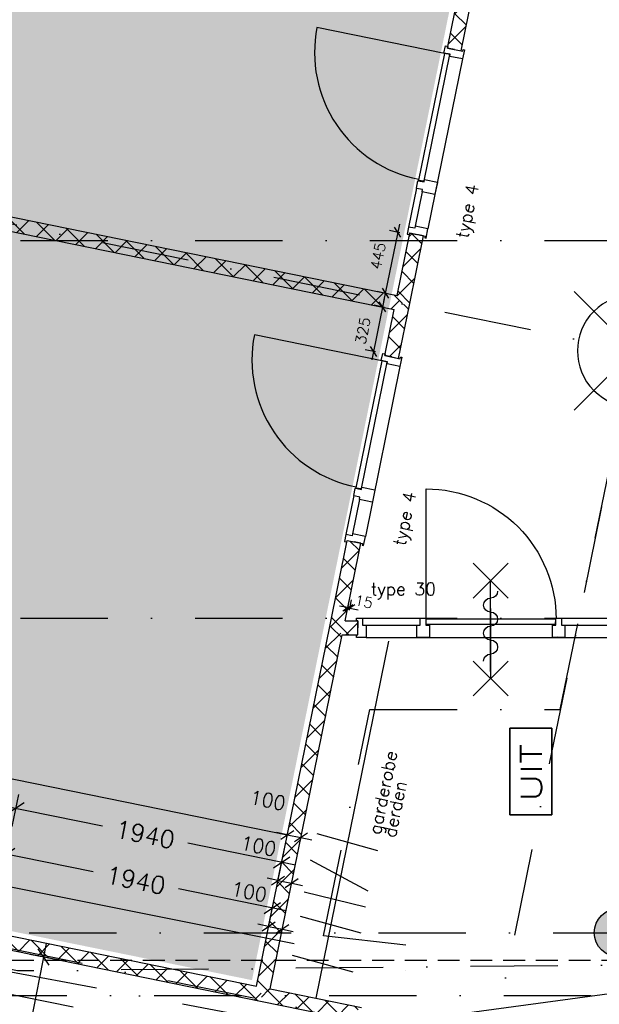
# Model space of a CAD drawing. Extents: x -171140 to 151546, y -8083 to 162438.
# Tile 31 of 96: x 25696 to 29843, y 45185 to 52227. Entities that reach past the tile are written whole.
import ezdxf
from ezdxf.enums import TextEntityAlignment as Align

# ---------------------------------------------------------------- set-up
doc = ezdxf.new("R2010")
doc.units = 0
doc.header["$LTSCALE"] = 50
doc.header["$MEASUREMENT"] = 0
doc.header["$PDMODE"] = 3
doc.header["$PDSIZE"] = 0.001
for name, pattern in [('DASHDOT', [25, 12.5, -6.25, 0, -6.25]), ('DD1', [2.66667, 1.66667, -0.5, 0, -0.5]), ('HIDDEN2', [0.1875, 0.125, -0.0625]), ('STRAM_0WT$0$DASHDOT', [25, 12.5, -6.25, 0, -6.25]), ('STRAM_0WT$0$DD1', [2.66667, 1.66667, -0.5, 0, -0.5]), ('STRAM_0WT$0$HIDDEN', [9.375, 6.25, -3.125])]:
    doc.linetypes.add(name, pattern=pattern)
doc.layers.get('0').update_dxf_attribs({"linetype": 'CONTINUOUS'})
doc.layers.get('DEFPOINTS').update_dxf_attribs({"linetype": 'CONTINUOUS'})
for name, color, linetype in [('_BRANDCOMPART', 6, 'DASHDOT'), ('_INTERIEUR', 7, 'CONTINUOUS'), ('A--A22--_F123-', 9, 'CONTINUOUS'), ('A--A28--_F12--', 7, 'CONTINUOUS'), ('A--L$1A-_RASTER_NR_05', 53, 'CONTINUOUS'), ('A--L21--', 3, 'CONTINUOUS'), ('A--L22--_F-2--', 7, 'CONTINUOUS'), ('A--L24AC1_TRAPPEN', 1, 'HIDDEN2'), ('A--L28--', 7, 'CONTINUOUS'), ('A--L28--_F12--', 7, 'CONTINUOUS'), ('A--L32--', 7, 'CONTINUOUS'), ('A--L32--_F-23-', 2, 'CONTINUOUS'), ('A--L32--_F123-', 1, 'CONTINUOUS'), ('A--L32--_F123-DRAAIR', 7, 'CONTINUOUS'), ('A--L63--', 7, 'CONTINUOUS'), ('A--L63--_F123-', 7, 'CONTINUOUS'), ('A--L65--', 7, 'CONTINUOUS'), ('A--L65--_F-23-', 7, 'CONTINUOUS'), ('A--L65--_F123-', 7, 'CONTINUOUS'), ('A--M$1A-_F123-', 1, 'CONTINUOUS'), ('A--M1$A-_F123-', 1, 'CONTINUOUS'), ('A--T63--_F123-', 1, 'CONTINUOUS'), ('STRAM_0WT$0$A--L$7A-_STRAM', 1, 'STRAM_0WT$0$DASHDOT'), ('STRAM_0WT$0$A--L90--_F---4', 250, 'CONTINUOUS'), ('STRAM_0WT$0$A--L90--_F-23-', 7, 'CONTINUOUS'), ('STRAM_0WT$0$A--L90--_F123-', 7, 'CONTINUOUS'), ('STRAM_0WT$0$A--T$7A8-_STRA', 8, 'STRAM_0WT$0$DASHDOT'), ('STRAM_0WT$0$STRAMIEN', 1, 'STRAM_0WT$0$DD1'), ('STRAMIEN', 1, 'DD1'), ('TEKST_KOZIJNMERK', 10, 'CONTINUOUS'), ('TEKSTKOZIJNMERK', 2, 'CONTINUOUS'), ('X--LR---_CP', 7, 'CONTINUOUS')]:
    doc.layers.add(name, color=color, linetype=linetype)
doc.styles.add('ALFA-0_25', font='ROMANS')
doc.styles.add('B-01', font='SIMPLEX.SHX', dxfattribs={"width": 0.8, "height": 4.5})
doc.styles.add('HIEMSTRA', font='romans.shx')
doc.linetypes.add('BATTING', pattern='A,0.0001,-0.1,[134,ltypeshp.shx,S=0.1,R=0,X=-0.1,Y=0],-0.2,[134,ltypeshp.shx,S=0.1,R=180,X=0.1,Y=0],-0.1', length=0.4001)
doc.dimstyles.new('BEILEN', dxfattribs={"dimscale": 40, "dimtxt": 2.5, "dimasz": 2, "dimexe": 0.3, "dimexo": 0.3, "dimgap": 2, "dimtad": 1, "dimdec": 0, "dimzin": 0, "dimtxsty": 'HIEMSTRA', "dimblk1": 'OBLIQUE', "dimblk2": 'OBLIQUE', "dimsah": 1, "dimcen": -0.09, "dimdle": 0.3, "dimse1": 1, "dimclrd": 2, "dimclre": 2, "dimclrt": 3, "dimazin": 3, "dimtfac": 1, "dimtdec": 4, "dimtofl": 0, "dimtmove": 0, "dimatfit": 3, "dimtvp": 625, "dimtolj": 1, "dimtzin": 0})
doc.dimstyles.get("Standard").update_dxf_attribs({"dimscale": 40, "dimtxt": 2.5, "dimasz": 2, "dimexe": 0.3, "dimexo": 0.3, "dimgap": 2, "dimtad": 0, "dimdec": 0, "dimzin": 0, "dimtxsty": 'HIEMSTRA', "dimblk1": 'OBLIQUE', "dimblk2": 'OBLIQUE', "dimsah": 1, "dimcen": -0.09, "dimdle": 0.3, "dimse1": 1, "dimclrd": 2, "dimclre": 2, "dimclrt": 3, "dimazin": 3, "dimtfac": 1, "dimtdec": 4, "dimtix": 1, "dimtmove": 0, "dimatfit": 3, "dimtvp": 625, "dimtolj": 1, "dimtzin": 0})
doc.dimstyles.new('STANDARD$0', dxfattribs={"dimscale": 50, "dimtxt": 2.5, "dimasz": 2, "dimexe": 2, "dimexo": 0, "dimgap": 2, "dimtad": 1, "dimdec": 0, "dimzin": 0, "dimtxsty": 'ALFA-0_25', "dimblk1": 'OBLIQUE', "dimblk2": 'OBLIQUE', "dimsah": 1, "dimcen": -3, "dimdle": 2, "dimclrd": 1, "dimclre": 1, "dimclrt": 2, "dimazin": 3, "dimtfac": 0.666667, "dimtofl": 0, "dimtmove": 0, "dimatfit": 3, "dimtvp": 0.833333, "dimtolj": 1, "dimtzin": 0})
pattern_1 = [(45, (-27962.81, -47876.86), (-84.85281, 84.85281), []), (135, (-27962.81, -47876.86), (-84.85281, -84.85281), [])]
pattern_2 = [(45, (-27428.96, -45256.1), (-84.85281, 84.85281), []), (135, (-27428.96, -45256.1), (-84.85281, -84.85281), [])]

# ---------------------------------------------------------------- blocks, each defined once
blk = doc.blocks.new('*U1200')
at = {"layer": 'A--A22--_F123-', "linetype": 'CONTINUOUS'}
h = blk.add_hatch(dxfattribs=at)
h.set_pattern_fill('ALFAKRS', color=256, scale=120, style=0)
h.set_pattern_definition([(45, (-28434.96, -50194.68), (-84.85281, 84.85281), []), (135, (-28434.96, -50194.68), (-84.85281, -84.85281), [])])
h.paths.add_polyline_path([(0, 0), (-39, 59), (52.3, 507), (101.3, 497.1), (150.2, 487.1), (49, -10)])
at = {"layer": 'A--L22--_F-2--', "color": 2, "linetype": 'CONTINUOUS'}
for points in [[(-39, 59), (-39, 59), (52.3, 507), (101.3, 497.1)], [(49, -10), (49, -10), (150.2, 487.1), (101.3, 497.1)]]:
    blk.add_lwpolyline(points, dxfattribs=at)
blk = doc.blocks.new('*U1190')
at = {"layer": 'A--A22--_F123-', "linetype": 'CONTINUOUS'}
h = blk.add_hatch(dxfattribs=at)
h.set_pattern_fill('ALFAKRS', color=256, scale=120, style=0)
h.set_pattern_definition([(45, (-23177.92, -51265.55), (-84.85281, 84.85281), []), (135, (-23177.92, -51265.55), (-84.85281, -84.85281), [])])
h.paths.add_polyline_path([(0, 0), (10, 49), (5218, -1011.9), (5257, -1070.9), (5198.1, -1109.9), (-10, -49)])
at = {"layer": 'A--L22--_F-2--', "color": 2, "linetype": 'CONTINUOUS'}
for points in [[(0, 0), (-10, -49), (5198.1, -1109.9), (5198.1, -1109.9)], [(0, 0), (10, 49), (5218, -1011.9), (5218, -1011.9)]]:
    blk.add_lwpolyline(points, dxfattribs=at)
blk = doc.blocks.new('DR_930TYPE4')
at = {"layer": 'A--L32--_F123-', "color": 1}
for p, q in [((67, 0), (1307, 0)), ((1038, -139), (1322, -139)), ((1057, -93.8), (1307, -93.8))]:
    blk.add_line(p, q, dxfattribs=at)
at = {"layer": 'A--L32--_F123-'}
for points in [[(0, -9), (0, 0), (67, 0), (67, -93.8), (52, -93.8), (52, -139), (0, -139), (0, -121), (12, -121), (12, -9), (0, -9)], [(969, 0), (1055, 0), (1057, 0), (1057, -93.8), (1057, -93.8), (1040, -93.8), (1040, -137), (1038, -139), (986, -139), (984, -137), (984, -93.8), (969, -93.8), (967, -93.8), (967, 0)], [(1374, -9), (1374, 0), (1307, 0), (1307, -93.8), (1322, -93.8), (1322, -139), (1374, -139), (1374, -121), (1362, -121), (1362, -9), (1374, -9)], [(54, -95.6), (54, -135.6), (980.1, -135.6), (977.1, -95.6), (54, -95.6)]]:
    blk.add_lwpolyline(points, close=True, dxfattribs=at)
blk.add_point((1374, 0), dxfattribs=at)
blk.add_point((1374, 0), dxfattribs=at)
at = {"layer": 'A--L32--_F123-DRAAIR', "color": 1}
blk.add_lwpolyline([(54, -135.6), (54, -1065.6, 0.414214), (973, -135.8)], format="xyb", dxfattribs=at)
at = {"layer": 'X--LR---_CP', "color": 1, "linetype": 'CONTINUOUS'}
blk.add_point((0, 0), dxfattribs=at)
at = {"layer": 'X--LR---_CP', "color": 1}
blk.add_point((982, 0), dxfattribs=at)
blk = doc.blocks.new('*U1188')
at = {"layer": 'A--A22--_F123-', "linetype": 'CONTINUOUS'}
h = blk.add_hatch(dxfattribs=at)
h.set_pattern_fill('ALFAKRS', color=256, scale=120, style=0)
h.set_pattern_definition(pattern_1)
h.paths.add_polyline_path([(0, 0), (-49, 10), (76.4, 625.4), (125.4, 615.5), (174.4, 605.5), (61.2, 50)])
at = {"layer": 'A--L22--_F-2--', "color": 2, "linetype": 'CONTINUOUS'}
for points in [[(-49, 10), (-49, 10), (76.4, 625.4), (125.4, 615.5)], [(61.2, 50), (61.2, 50), (174.4, 605.5), (125.4, 615.5)]]:
    blk.add_lwpolyline(points, dxfattribs=at)
blk = doc.blocks.new('*U1186')
at = {"layer": 'A--A22--_F123-', "linetype": 'CONTINUOUS'}
h = blk.add_hatch(dxfattribs=at)
h.set_pattern_fill('ALFAKRS', color=256, scale=120, style=0)
h.set_pattern_definition([(45, (-28357.64, -49815.15), (-84.85281, 84.85281), []), (135, (-28357.64, -49815.15), (-84.85281, -84.85281), [])])
h.paths.add_polyline_path([(0, 0), (-49, 10), (18.3, 340.5), (77.3, 379.5), (126.3, 369.6), (49, -10)])
at = {"layer": 'A--L22--_F-2--', "color": 2, "linetype": 'CONTINUOUS'}
for points in [[(0, 0), (49, -10), (126.3, 369.6), (126.3, 369.6)], [(0, 0), (-49, 10), (18.3, 340.5), (18.3, 340.5)]]:
    blk.add_lwpolyline(points, dxfattribs=at)
blk = doc.blocks.new('*U1143')
at = {"layer": 'A--A22--_F123-', "linetype": 'CONTINUOUS'}
h = blk.add_hatch(dxfattribs=at)
h.set_pattern_fill('ALFAKRS', color=256, scale=120, style=0)
h.set_pattern_definition([(45, (-28805.67, -52014.57), (-84.85281, 84.85281), []), (135, (-28805.67, -52014.57), (-84.85281, -84.85281), [])])
h.paths.add_polyline_path([(0, 0), (-49, 10), (478.5, 2599.5), (527.5, 2589.6), (576.5, 2579.6), (49, -10)])
at = {"layer": 'A--L22--_F-2--', "color": 2, "linetype": 'CONTINUOUS'}
for points in [[(0, 0), (-49, 10), (478.5, 2599.5), (478.5, 2599.5)], [(0, 0), (49, -10), (576.5, 2579.6), (576.5, 2579.6)]]:
    blk.add_lwpolyline(points, dxfattribs=at)
blk = doc.blocks.new('S060204-')
at = {"layer": 'A--L65--_F-23-', "color": 255}
blk.add_circle((0, 0), 0.0123, dxfattribs=at)
at = {"layer": 'A--L65--_F123-', "color": 1, "linetype": 'CONTINUOUS'}
for points in [[(-1.25, 6.25), (1.25, 3.75)], [(1.25, 6.25), (-1.25, 3.75)], [(0, 0), (0, 5)]]:
    blk.add_lwpolyline(points, dxfattribs=at)
blk = doc.blocks.new('S060205A')
at = {"layer": 'A--L65--_F-23-', "color": 255}
blk.add_circle((0, -0.0123), 0.0123, dxfattribs=at)
at = {"layer": 'A--L65--_F123-', "color": 1, "linetype": 'CONTINUOUS'}
for points in [[(-0.5, 5.7377, 0.41), (0, 5.2377)], [(0, 4.2377, 1), (0, 5.2377)], [(0, 4.2377, 1), (0, 3.2377)], [(0, 2.2377, 1), (0, 3.2377)], [(0, 2.2377, 1), (0, 1.2377)], [(0.5, 0.7377, 0.41), (0, 1.2377)]]:
    blk.add_lwpolyline(points, format="xyb", dxfattribs=at)
blk.add_lwpolyline([(0, -0.0123), (0, 6.2377)], dxfattribs=at)
at = {"layer": 'A--L65--', "xscale": -1}
blk.add_blockref('S060204-', (0, 1.4877), dxfattribs=at)
blk.add_blockref('S060204-', (0, 1.4877), dxfattribs=at)
at = {"layer": 'A--L65--', "rotation": 180}
blk.add_blockref('S060204-', (0, 4.4877), dxfattribs=at)
blk.add_blockref('S060204-', (0, 4.4877), dxfattribs=at)
blk = doc.blocks.new('Q060089-')
at = {"layer": 'A--L63--_F123-', "color": 1, "linetype": 'CONTINUOUS'}
blk.add_lwpolyline([(0, 0), (0, 300), (620, 300), (620, 0)], close=True, dxfattribs=at)
at = {"layer": 'X--LR---_CP'}
blk.add_point((620, 0), dxfattribs=at)
blk.add_point((620, 0), dxfattribs=at)
blk.add_point((620, 0), dxfattribs=at)
at = {"layer": 'A--T63--_F123-', "style": 'ALFA-0_25', "width": 1.279785}
blk.add_text('UIT', height=150, dxfattribs=at).set_placement((96.2, 73.1), (507.6, 73.1), align=Align.FIT)
at = {"layer": 'A--L63--_F123-', "linetype": 'CONTINUOUS'}
mesh = blk.add_polyface(dxfattribs=at)
corners = [(0, 0), (0, 300), (620, 300), (620, 0)]
mesh.append_faces([[corners[k] for k in face] for face in [(0, 1, 1, 1), (1, 2, 2, 2), (2, 3, 3, 3), (3, 0, 0, 0)]])
mesh.append_faces([[corners[k] for k in face] for face in [(0, 3, 2, 1)]], dxfattribs={"vtx0": -1, "vtx1": -1, "vtx2": -1, "vtx3": -1})
blk = doc.blocks.new('*U1085')
at = {"layer": 'A--A22--_F123-', "linetype": 'CONTINUOUS'}
h = blk.add_hatch(dxfattribs=at)
h.set_pattern_fill('ALFAKRS', color=256, scale=120, style=0)
h.set_pattern_definition(pattern_1)
h.paths.add_polyline_path([(0, 0), (61.2, 50), (152.8, 50), (152.8, 0), (152.8, -50), (40.8, -50)])
at = {"layer": 'A--L22--_F-2--', "color": 2, "linetype": 'CONTINUOUS'}
for points in [[(40.8, -50), (40.8, -50), (152.8, -50), (152.8, 0)], [(61.2, 50), (61.2, 50), (152.8, 50), (152.8, 0)]]:
    blk.add_lwpolyline(points, dxfattribs=at)
blk = doc.blocks.new('STRAM_0WT$0$S090024-')
at = {"layer": 'STRAM_0WT$0$A--L90--_F---4', "linetype": 'CONTINUOUS'}
for points in [[(-0.000001, 5.999999), (-0.000001, -6)], [(-6.000001, 0), (5.999999, 0)]]:
    blk.add_lwpolyline(points, dxfattribs=at)
blk.add_lwpolyline([(-4.000001, 0, 1), (3.999998, 0, 1)], format="xyb", close=True, dxfattribs=at)
at = {"layer": 'STRAM_0WT$0$A--L90--_F-23-', "color": 255}
blk.add_circle((0, 0), 0.0123, dxfattribs=at)
at = {"layer": 'STRAM_0WT$0$A--L90--_F123-', "color": 2, "linetype": 'CONTINUOUS'}
for points in [[(-0.000001, 5.999999), (-0.000001, -6)], [(-6.000001, 0), (5.999999, 0)]]:
    blk.add_lwpolyline(points, dxfattribs=at)
blk.add_lwpolyline([(-4.000001, 0, 1), (3.999998, 0, 1)], format="xyb", close=True, dxfattribs=at)
blk = doc.blocks.new('STRAM_0WT')
at = {"layer": 'STRAM_0WT$0$A--L$7A-_STRAM'}
for p, q in [((-35527.847, 66718.097), (-57057.909, -38976.081)), ((-43816.151, 17262.186), (-60097.088, 20578.637)), ((-45863.103, 12168.257), (-61174.94, 15287.302)), ((-45799.23, 12481.818), (-59254.976, 15222.774)), ((-66105.583, 13450), (-43022.45, 13450))]:
    blk.add_line(p, q, dxfattribs=at)
at = {"layer": 'STRAM_0WT$0$A--T$7A8-_STRA', "color": 8}
for p, q in [((-66167.142, 18400), (-20586.185, 18400)), ((-66167.142, 15700), (-500, 15700)), ((-108962.956, 13000), (-500, 13000))]:
    blk.add_line(p, q, dxfattribs=at)
at = {"layer": 'STRAM_0WT$0$STRAMIEN', "color": 8, "linetype": 'STRAM_0WT$0$HIDDEN', "ltscale": 0.5}
blk.add_lwpolyline([(-19628.191, 24100), (-39039.938, 24100), (-39039.938, 13250), (-50246.691, 13250), (-59989.832, 15234.692)], dxfattribs=at)
at = {"layer": 'STRAM_0WT$0$STRAMIEN', "linetype": 'STRAM_0WT$0$DASHDOT', "xscale": 100, "yscale": 100, "rotation": 315}
blk.add_blockref('STRAM_0WT$0$S090024-', (-45530.936, 17611.49), dxfattribs=at)
blk = doc.blocks.new('*U1082')
at = {"layer": 'A--A22--_F123-', "linetype": 'CONTINUOUS'}
h = blk.add_hatch(dxfattribs=at)
h.set_pattern_fill('ALFAKRS', color=256, scale=120, style=0)
h.set_pattern_definition(pattern_2)
h.paths.add_polyline_path([(0, 0), (59, 39), (711.1, -93.8), (661.1, -134.7), (611.1, -175.5), (-10, -49)])
at = {"layer": 'A--L22--_F-2--', "color": 2, "linetype": 'CONTINUOUS'}
for points in [[(59, 39), (59, 39), (711.1, -93.8), (711.1, -93.8)], [(-10, -49), (-10, -49), (611.1, -175.5), (611.1, -175.5)]]:
    blk.add_lwpolyline(points, dxfattribs=at)
blk = doc.blocks.new('*U1081')
at = {"layer": 'A--A22--_F123-', "linetype": 'CONTINUOUS'}
h = blk.add_hatch(dxfattribs=at)
h.set_pattern_fill('ALFAKRS', color=256, scale=120, style=0)
h.set_pattern_definition(pattern_2)
h.paths.add_polyline_path([(0, 0), (-39, 59), (484.9, 2630.7), (533.9, 2620.8), (574.7, 2570.8), (59, 39)])
at = {"layer": 'A--L22--_F-2--', "color": 2, "linetype": 'CONTINUOUS'}
for points in [[(-39, 59), (-39, 59), (484.9, 2630.7), (484.9, 2630.7)], [(59, 39), (59, 39), (574.7, 2570.8), (574.7, 2570.8)]]:
    blk.add_lwpolyline(points, dxfattribs=at)
blk = doc.blocks.new('_OBLIQUE')
at = {"color": 0, "linetype": 'BYBLOCK'}
blk.add_line((-0.5, -0.5), (0.5, 0.5), dxfattribs=at)
blk = doc.blocks.new('*D232')
at = {"layer": 'A--M$1A-_F123-', "color": 2, "linetype": 'CONTINUOUS'}
blk.add_line((33428.3, 45730.5), (16072.7, 43400.3), dxfattribs=at)
at = {"layer": 'DEFPOINTS', "color": 0, "linetype": 'CONTINUOUS'}
for p in [(33416.4, 45728.9), (16084.6, 43401.9), (16084.6, 43401.9)]:
    blk.add_point(p, dxfattribs=at)
at = {"layer": 'A--M$1A-_F123-', "color": 2, "linetype": 'CONTINUOUS', "xscale": 80, "yscale": 80, "zscale": 80}
for p, rotation in [((33416.4, 45728.9), 7.646762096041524), ((16084.6, 43401.9), 187.6467620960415)]:
    blk.add_blockref('_OBLIQUE', p, dxfattribs=dict(at, rotation=rotation))
at = {"layer": 'A--M$1A-_F123-', "color": 3, "linetype": 'CONTINUOUS', "insert": (24733.2, 44694.2), "char_height": 100, "attachment_point": 5, "rotation": 7.64676, "style": 'HIEMSTRA'}
blk.add_mtext('\\A1;17487', dxfattribs=at)
blk = doc.blocks.new('*D240')
at = {"color": 2, "linetype": 'BYBLOCK'}
for p, q in [((20259.3, 47894.4), (27622.1, 46394.6)), ((27609, 46390.2), (27612.7, 46408.8))]:
    blk.add_line(p, q, dxfattribs=at)
at = {"layer": 'DEFPOINTS', "color": 0, "linetype": 'BYBLOCK'}
for p in [(20267.3, 47873.5), (27606.6, 46378.4), (27610.3, 46397)]:
    blk.add_point(p, dxfattribs=at)
at = {"color": 2, "linetype": 'BYBLOCK', "xscale": 80, "yscale": 80, "zscale": 80}
for p, rotation in [((20271.1, 47892), 168.4862903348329), ((27610.3, 46397), 348.4862903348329)]:
    blk.add_blockref('_OBLIQUE', p, dxfattribs=dict(at, rotation=rotation))
at = {"color": 3, "linetype": 'BYBLOCK', "insert": (23966.6, 47271.9), "char_height": 100, "attachment_point": 5, "rotation": 348.48629, "style": 'HIEMSTRA'}
blk.add_mtext('\\A1;7490', dxfattribs=at)
blk = doc.blocks.new('*D241')
at = {"color": 2, "linetype": 'BYBLOCK'}
for p, q in [((27610.3, 46397), (27531.9, 46413)), ((27610.3, 46397), (27708.3, 46377.1)), ((27708.3, 46377.1), (27786.7, 46361.1))]:
    blk.add_line(p, q, dxfattribs=at)
at = {"layer": 'DEFPOINTS', "color": 0, "linetype": 'BYBLOCK'}
for p in [(27610.3, 46397), (27708.3, 46377.1), (27708.3, 46377.1)]:
    blk.add_point(p, dxfattribs=at)
at = {"color": 2, "linetype": 'BYBLOCK', "xscale": 80, "yscale": 80, "zscale": 80}
for p, rotation in [((27610.3, 46397), 348.4862903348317), ((27708.3, 46377.1), 168.4862903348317)]:
    blk.add_blockref('_OBLIQUE', p, dxfattribs=dict(at, rotation=rotation))
at = {"color": 3, "linetype": 'BYBLOCK', "insert": (27470.4, 46644.3), "char_height": 100, "attachment_point": 5, "rotation": 348.48629, "style": 'HIEMSTRA'}
blk.add_mtext('\\A1;100', dxfattribs=at)
blk = doc.blocks.new('*D319')
at = {"color": 1, "linetype": 'BYBLOCK'}
for p, q in [((25885.7, 45620.5), (25666.8, 44512.1)), ((26029.7, 45490.1), (25768.2, 45541.7)), ((25368.8, 43003.3), (25542.7, 43883.7)), ((25551.5, 43069.2), (25290.1, 43120.8))]:
    blk.add_line(p, q, dxfattribs=at)
at = {"layer": 'DEFPOINTS', "color": 0, "linetype": 'BYBLOCK'}
for p in [(25866.3, 45522.4), (26029.7, 45490.1), (25551.5, 43069.2)]:
    blk.add_point(p, dxfattribs=at)
at = {"color": 1, "linetype": 'BYBLOCK', "xscale": 100, "yscale": 100, "zscale": 100}
for p, rotation in [((25866.3, 45522.4), 78.82679734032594), ((25388.2, 43101.4), 258.8267973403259)]:
    blk.add_blockref('_OBLIQUE', p, dxfattribs=dict(at, rotation=rotation))
at = {"color": 2, "linetype": 'BYBLOCK', "insert": (25604.7, 44197.9), "char_height": 125, "attachment_point": 5, "rotation": 78.8268, "style": 'ALFA-0_25'}
blk.add_mtext('\\A1;2468', dxfattribs=at)
blk = doc.blocks.new('*D335')
at = {"color": 1, "linetype": 'BYBLOCK'}
for p, q in [((25576, 46129.6), (25622.6, 46358)), ((25504.6, 46280), (26221.5, 46133.9)), ((27601.5, 45852.8), (26831.5, 46009.7)), ((27477, 45742.3), (27523.5, 45970.8))]:
    blk.add_line(p, q, dxfattribs=at)
at = {"layer": 'DEFPOINTS', "color": 0, "linetype": 'BYBLOCK'}
for p in [(25576, 46129.6), (27503.6, 45872.8), (27477, 45742.3)]:
    blk.add_point(p, dxfattribs=at)
at = {"color": 1, "linetype": 'BYBLOCK', "xscale": 100, "yscale": 100, "zscale": 100}
for p, rotation in [((25602.6, 46260), 168.4862903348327), ((27503.6, 45872.8), 348.4862903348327)]:
    blk.add_blockref('_OBLIQUE', p, dxfattribs=dict(at, rotation=rotation))
at = {"color": 2, "linetype": 'BYBLOCK', "insert": (26526.5, 46071.8), "char_height": 125, "attachment_point": 5, "rotation": 348.48629, "style": 'ALFA-0_25'}
blk.add_mtext('\\A1;1940', dxfattribs=at)
blk = doc.blocks.new('*D336')
at = {"color": 2, "linetype": 'BYBLOCK'}
for p, q in [((27610.3, 46397), (27531.9, 46413)), ((27610.3, 46397), (27708.3, 46377.1)), ((27708.3, 46377.1), (27786.7, 46361.1))]:
    blk.add_line(p, q, dxfattribs=at)
at = {"layer": 'DEFPOINTS', "color": 0, "linetype": 'BYBLOCK'}
for p in [(27610.3, 46397), (27708.3, 46377.1), (27708.3, 46377.1)]:
    blk.add_point(p, dxfattribs=at)
at = {"color": 2, "linetype": 'BYBLOCK', "xscale": 80, "yscale": 80, "zscale": 80}
for p, rotation in [((27610.3, 46397), 348.4862903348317), ((27708.3, 46377.1), 168.4862903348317)]:
    blk.add_blockref('_OBLIQUE', p, dxfattribs=dict(at, rotation=rotation))
at = {"color": 3, "linetype": 'BYBLOCK', "insert": (27470.4, 46644.3), "char_height": 100, "attachment_point": 5, "rotation": 348.48629, "style": 'HIEMSTRA'}
blk.add_mtext('\\A1;100', dxfattribs=at)
blk = doc.blocks.new('*D337')
at = {"color": 1, "linetype": 'BYBLOCK'}
for p, q in [((25642.8, 46457.2), (25689.3, 46685.6)), ((25571.3, 46607.6), (26288.2, 46461.6)), ((27668.3, 46180.5), (26898.3, 46337.3)), ((27543.7, 46070), (27590.3, 46298.4))]:
    blk.add_line(p, q, dxfattribs=at)
at = {"layer": 'DEFPOINTS', "color": 0, "linetype": 'BYBLOCK'}
for p in [(25642.8, 46457.2), (27570.3, 46200.4), (27543.7, 46070)]:
    blk.add_point(p, dxfattribs=at)
at = {"color": 1, "linetype": 'BYBLOCK', "xscale": 100, "yscale": 100, "zscale": 100}
for p, rotation in [((25669.3, 46587.7), 168.4862903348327), ((27570.3, 46200.4), 348.4862903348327)]:
    blk.add_blockref('_OBLIQUE', p, dxfattribs=dict(at, rotation=rotation))
at = {"color": 2, "linetype": 'BYBLOCK', "insert": (26593.2, 46399.5), "char_height": 125, "attachment_point": 5, "rotation": 348.48629, "style": 'ALFA-0_25'}
blk.add_mtext('\\A1;1940', dxfattribs=at)
blk = doc.blocks.new('*D338')
at = {"color": 2, "linetype": 'BYBLOCK'}
for p, q in [((27477, 45742.3), (27398.6, 45758.3)), ((27477, 45742.3), (27575, 45722.4)), ((27575, 45722.4), (27653.4, 45706.4))]:
    blk.add_line(p, q, dxfattribs=at)
at = {"layer": 'DEFPOINTS', "color": 0, "linetype": 'BYBLOCK'}
for p in [(27477, 45742.3), (27575, 45722.4), (27575, 45722.4)]:
    blk.add_point(p, dxfattribs=at)
at = {"color": 2, "linetype": 'BYBLOCK', "xscale": 80, "yscale": 80, "zscale": 80}
for p, rotation in [((27477, 45742.3), 348.4862903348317), ((27575, 45722.4), 168.4862903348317)]:
    blk.add_blockref('_OBLIQUE', p, dxfattribs=dict(at, rotation=rotation))
at = {"color": 3, "linetype": 'BYBLOCK', "insert": (27337.1, 45989.6), "char_height": 100, "attachment_point": 5, "rotation": 348.48629, "style": 'HIEMSTRA'}
blk.add_mtext('\\A1;100', dxfattribs=at)
blk = doc.blocks.new('*D341')
at = {"layer": 'A--M$1A-_F123-', "color": 2, "linetype": 'CONTINUOUS'}
for p, q in [((23981.9, 29671.5), (23903.5, 29687.4)), ((23978.7, 29655.8), (23984.3, 29683.2)), ((24079.9, 29651.5), (23981.9, 29671.5)), ((24079.9, 29651.5), (24158.2, 29635.5))]:
    blk.add_line(p, q, dxfattribs=at)
at = {"layer": 'DEFPOINTS', "color": 0, "linetype": 'CONTINUOUS'}
for p in [(23981.9, 29671.5), (23976.3, 29644), (24074.3, 29624)]:
    blk.add_point(p, dxfattribs=at)
at = {"layer": 'A--M$1A-_F123-', "color": 2, "linetype": 'CONTINUOUS', "xscale": 80, "yscale": 80, "zscale": 80}
for p, rotation in [((23981.9, 29671.5), 348.4862903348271), ((24079.9, 29651.5), 168.4862903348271)]:
    blk.add_blockref('_OBLIQUE', p, dxfattribs=dict(at, rotation=rotation))
at = {"layer": 'A--M$1A-_F123-', "color": 3, "linetype": 'CONTINUOUS', "insert": (36506, 90903.8), "char_height": 100, "attachment_point": 5, "rotation": 348.48629, "style": 'HIEMSTRA'}
blk.add_mtext('\\A1;100', dxfattribs=at)
blk = doc.blocks.new('Q020478-')
at = {"layer": 'A--A28--_F12--', "color": 8}
for points in [[(0, 175), (-161.7, -67), (-175, 0)], [(0, 175), (-175, 0), (-161.7, 67)], [(0, 175), (-123.7, -123.7), (-161.7, -67)], [(0, 175), (-161.7, 67), (-123.7, 123.7)], [(0, 175), (-67, -161.7), (-123.7, -123.7)], [(0, 175), (-123.7, 123.7), (-67, 161.7)], [(0, 175), (0, -175), (-67, -161.7)], [(0, 175), (67, 161.7), (123.7, 123.7)], [(0, 175), (123.7, 123.7), (161.7, 67)], [(0, 175), (161.7, 67), (175, 0)], [(0, 175), (175, 0), (161.7, -67)], [(0, 175), (161.7, -67), (123.7, -123.7)], [(0, 175), (123.7, -123.7), (67, -161.7)], [(0, 175), (67, -161.7), (0, -175)]]:
    blk.add_solid(points, dxfattribs=at)
at = {"layer": 'A--L28--_F12--', "color": 3, "linetype": 'CONTINUOUS'}
blk.add_lwpolyline([(0, 175, -1), (0, -175, -1), (0, 175)], format="xyb", close=True, dxfattribs=at)
at = {"layer": 'X--LR---_CP'}
for p in [(0, 175), (175, 0), (175, 0)]:
    blk.add_point(p, dxfattribs=at)
blk = doc.blocks.new('Q0340081')
at = {"layer": 'A--L32--_F123-', "color": 2, "linetype": 'CONTINUOUS'}
blk.add_lwpolyline([(0, 0), (0, -40), (926.12, -40), (923.12, 0), (0, 0)], close=True, dxfattribs=at)
at = {"layer": 'A--L32--_F123-', "color": 1, "linetype": 'CONTINUOUS'}
blk.add_lwpolyline([(0, -40), (0, -970, 0.4142136), (930, -40)], format="xyb", dxfattribs=at)
blk = doc.blocks.new('TYPE_30')
at = {"layer": 'A--L32--_F-23-'}
for points in [[(58, -119.5), (-9, -119.5), (-9, -100), (0, -100), (0, 0), (-9, 0), (-9, 19.5), (33, 19.5), (33, -30.5), (58, -30.5)], [(511, -119.5), (421, -119.5), (421, -30.5), (446, -30.5), (446, 19.5), (486, 19.5), (486, -30.5), (511, -30.5)], [(1481, -119.5), (1391, -119.5), (1391, -30.5), (1416, -30.5), (1416, 19.5), (1456, 19.5), (1456, -30.5), (1481, -30.5)], [(1844, -119.5), (1911, -119.5), (1911, -100), (1902, -100), (1902, 0), (1911, 0), (1911, 19.5), (1869, 19.5), (1869, -30.5), (1844, -30.5)]]:
    blk.add_lwpolyline(points, close=True, dxfattribs=at)
at = {"layer": 'A--L32--_F123-', "color": 1}
for p, q in [((33, 19.5), (446, 19.5)), ((1456, 19.5), (1869, 19.5)), ((58, -30.5), (421, -30.5)), ((1481, -30.5), (1844, -30.5)), ((58, -119.5), (1844, -119.5))]:
    blk.add_line(p, q, dxfattribs=at)
at = {"layer": 'A--L32--', "linetype": 'CONTINUOUS', "xscale": -1, "rotation": 180}
blk.add_blockref('Q0340081', (488, -25.5), dxfattribs=at)
blk = doc.blocks.new('*D495')
at = {"layer": 'A--M1$A-_F123-', "color": 1}
for p, q in [((28412.1, 50766), (28299.3, 50212.1)), ((28415.7, 50704), (28341.3, 50719.2)), ((28326.8, 50267.7), (28252.5, 50282.9))]:
    blk.add_line(p, q, dxfattribs=at)
at = {"layer": 'DEFPOINTS', "color": 0}
for p in [(28415.7, 50704), (28311.3, 50270.9), (28326.8, 50267.7)]:
    blk.add_point(p, dxfattribs=at)
at = {"layer": 'A--M1$A-_F123-', "color": 1, "xscale": 60, "yscale": 60, "zscale": 60}
for p, rotation in [((28400.1, 50707.2), 78.49179720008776), ((28311.3, 50270.9), 258.4917972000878)]:
    blk.add_blockref('_OBLIQUE', p, dxfattribs=dict(at, rotation=rotation))
at = {"layer": 'A--M1$A-_F123-', "color": 2, "insert": (28259.8, 50537.1), "char_height": 75, "attachment_point": 5, "rotation": 78.4918, "style": 'ALFA-0_25'}
blk.add_mtext('\\A1;445', dxfattribs=at)
blk = doc.blocks.new('*D496')
at = {"layer": 'A--M1$A-_F123-', "color": 1}
for p, q in [((28303.2, 50231.7), (28214.4, 49795.3)), ((28306.8, 50169.8), (28232.4, 50184.9)), ((28241.9, 49851), (28167.5, 49866.1))]:
    blk.add_line(p, q, dxfattribs=at)
at = {"layer": 'DEFPOINTS', "color": 0}
for p in [(28306.8, 50169.8), (28226.3, 49854.1), (28241.9, 49851)]:
    blk.add_point(p, dxfattribs=at)
at = {"layer": 'A--M1$A-_F123-', "color": 1, "xscale": 60, "yscale": 60, "zscale": 60}
for p, rotation in [((28291.2, 50172.9), 78.49382728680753), ((28226.3, 49854.1), 258.4938272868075)]:
    blk.add_blockref('_OBLIQUE', p, dxfattribs=dict(at, rotation=rotation))
at = {"layer": 'A--M1$A-_F123-', "color": 2, "insert": (28151, 50002.8), "char_height": 75, "attachment_point": 5, "rotation": 78.49383, "style": 'ALFA-0_25'}
blk.add_mtext('\\A1;325', dxfattribs=at)
blk = doc.blocks.new('*D513')
at = {"layer": 'A--M1$A-_F123-', "color": 1}
for p, q in [((28043.3, 48021.8), (27984.5, 48033.6)), ((28040.2, 48006.2), (28055.1, 48080.6)), ((28054.9, 48003.3), (28069.8, 48077.7)), ((28058, 48018.9), (28116.9, 48007.1))]:
    blk.add_line(p, q, dxfattribs=at)
at = {"layer": 'DEFPOINTS', "color": 0}
for p in [(28040.2, 48006.2), (28043.3, 48021.8), (28054.9, 48003.3)]:
    blk.add_point(p, dxfattribs=at)
at = {"layer": 'A--M1$A-_F123-', "color": 1, "xscale": 60, "yscale": 60, "zscale": 60}
for p, rotation in [((28043.3, 48021.8), 348.6498667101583), ((28058, 48018.9), 168.6498667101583)]:
    blk.add_blockref('_OBLIQUE', p, dxfattribs=dict(at, rotation=rotation))
at = {"layer": 'A--M1$A-_F123-', "color": 2, "insert": (28158.5, 48065), "char_height": 75, "attachment_point": 5, "rotation": 348.64987, "style": 'ALFA-0_25'}
blk.add_mtext('\\A1;15', dxfattribs=at)
blk = doc.blocks.new('*U898')
at = {"layer": 'A--A22--_F123-', "linetype": 'CONTINUOUS'}
h = blk.add_hatch(dxfattribs=at)
h.set_pattern_fill('ALFAKRS', color=256, scale=120, style=0)
h.set_pattern_definition([(45, (-25479, -45653.31), (-84.85281, 84.85281), []), (135, (-25479, -45653.31), (-84.85281, -84.85281), [])])
h.paths.add_polyline_path([(0, 0), (10, 49), (1910.9, -338.2), (1950, -397.2), (1940, -446.2), (-10, -49)])
at = {"layer": 'A--L22--_F-2--', "color": 2, "linetype": 'CONTINUOUS'}
for points in [[(0, 0), (-10, -49), (1940, -446.2), (1940, -446.2)], [(0, 0), (10, 49), (1910.9, -338.2), (1910.9, -338.2)]]:
    blk.add_lwpolyline(points, dxfattribs=at)

msp = doc.modelspace()

# ---------------------------------------------------------------- hatches: boundary and pattern name
at = {"layer": 'A--L$1A-_RASTER_NR_05'}
h = msp.add_hatch(color=256, dxfattribs=at)
h.dxf.hatch_style = 2
h.paths.add_polyline_path([(31765.8, 93424.8), (31835.7, 93767.7), (31878.2, 93976.7), (37134, 93976.7), (36048.3, 88646.9), (36160, 88624), (36170.8, 88621.9), (32648.2, 71329), (32360.3, 69910.1), (32006.7, 68167.4), (31769.7, 67017.6), (31749.7, 66919.6), (30871.8, 62608.1), (30350.5, 60049.3), (27777.3, 47417.2), (27357.8, 45357.4), (20562.8, 46741.5), (20283, 46798.5), (21262.1, 51604.8), (22277.2, 56588.3), (24184.1, 56197.8), (24220.8, 56385.4), (24290.7, 56728.4), (25298.7, 61676.8), (25368.6, 62019.7), (26376.5, 66968.1), (26446.4, 67311), (27454.4, 72259.4), (27524.3, 72602.4), (28532.3, 77550.7), (28602.1, 77893.7), (29610.1, 82842.1), (29680, 83185), (30688, 88133.4), (30757.8, 88476.4)])

# ---------------------------------------------------------------- linework, layer by layer
at = {"layer": '_BRANDCOMPART'}
msp.add_lwpolyline([(30494.6, 38221.7), (28457.9, 38236.7), (28457.9, 38236.7), (28457.9, 45608.5), (27870.4, 45675.5), (28200, 47293.7), (29563.6, 47293.7), (29893.6, 48913.5), (36087.2, 79318.8), (38726.9, 79318.8), (38727, 82343.2), (39358.5, 82343.2), (39358.5, 83251.9), (41161.4, 83251.9), (41154.9, 76346.4), (42676.3, 76346.4), (46227.6, 68844.3), (45422, 68503.3), (45422, 67290.8), (51065.6, 68757.4)], dxfattribs=at)
at = {"layer": '_BRANDCOMPART', "color": 4, "linetype": 'BATTING', "ltscale": 10}
msp.add_lwpolyline([(27660.4, 45617.8), (17736.9, 47600.8)], dxfattribs=at)
at = {"layer": '_BRANDCOMPART'}
msp.add_lwpolyline([(25174.7, 43172.6), (25632, 45417.7), (27913.8, 44990.1), (27913.8, 44990.1), (27886, 42841.1), (26942.5, 42860.8), (25174.7, 43172.6)], close=True, dxfattribs=at)
at = {"layer": '_INTERIEUR'}
for p, q in [((28334.3, 47783), (27814, 45228.7)), ((28258.2, 46282.6), (27823.7, 46403.2)), ((28189.5, 45993.4), (27776.7, 46215.1)), ((28169.1, 45879.3), (27731.7, 45985.8)), ((28138.1, 45693.2), (27703.7, 45813.7)), ((28081.5, 45415.1), (27646.4, 45532.7))]:
    msp.add_line(p, q, dxfattribs=at)
at = {"layer": 'A--L32--_F123-', "color": 1}
for p in [(28103.6, 47816.9), (28103.6, 47816.9), (29545.7, 47816.9)]:
    msp.add_point(p, dxfattribs=at)
at = {"layer": 'STRAMIEN', "color": 4, "linetype": 'DASHDOT'}
msp.add_lwpolyline([(33295.9, 45496.9), (25681, 45423.4), (19981.3, 46594.6)], dxfattribs=at)

# ---------------------------------------------------------------- block references
at = {"layer": 'A--L21--', "linetype": 'CONTINUOUS'}
for name, p in [('*U1143', (28805.7, 52014.6)), ('*U1190', (23177.9, 51265.5)), ('*U1200', (28435, 50194.7)), ('*U1186', (28357.6, 49815.1)), ('*U1188', (27962.8, 47876.9)), ('*U1081', (27429, 45256.1)), ('*U898', (25479, 45653.3)), ('*U1082', (27429, 45256.1))]:
    msp.add_blockref(name, p, dxfattribs=at)
at = {"layer": 'A--L21--'}
msp.add_blockref('*U1085', (27962.8, 47876.9), dxfattribs=at)
at = {"layer": 'A--L24AC1_TRAPPEN'}
msp.add_blockref('STRAM_0WT', (75617, 32246.9), dxfattribs=at)
at = {"layer": 'A--L28--', "linetype": 'CONTINUOUS'}
msp.add_blockref('Q020478-', (29982, 45696.9), dxfattribs=at)
at = {"layer": 'A--L32--', "linetype": 'CONTINUOUS'}
for p, rotation in [((28877.6, 52012.2), 258.4866535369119), ((28429.6, 49812.7), 258.4862903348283)]:
    msp.add_blockref('DR_930TYPE4', p, dxfattribs=dict(at, rotation=rotation))
at = {"layer": 'A--L32--_F123-', "color": 1}
msp.add_blockref('TYPE_30', (28115.6, 47926.9), dxfattribs=at)
at = {"layer": 'A--L63--', "linetype": 'CONTINUOUS', "rotation": 90}
msp.add_blockref('Q060089-', (29503.6, 46540), dxfattribs=at)
at = {"layer": 'A--L65--', "xscale": -100, "yscale": 100, "zscale": 2}
msp.add_blockref('S060205A', (29065.1, 47566.4), dxfattribs=at)

# ---------------------------------------------------------------- texts
at = {"layer": 'TEKST_KOZIJNMERK', "style": 'B-01'}
for s, p in [('garderobe ', (28277.9, 46393.8)), ('derden', (28384.9, 46372))]:
    msp.add_text(s, height=90, rotation=78.48629, dxfattribs=at).set_placement(p)
at = {"layer": 'TEKSTKOZIJNMERK', "style": 'B-01'}
for rotation, p in [(78.486, (28903, 50658.9)), (78.40867, (28455, 48459.4))]:
    msp.add_text('type 4', height=90, rotation=rotation, dxfattribs=at).set_placement(p)
msp.add_text('type 30', height=90, dxfattribs=at).set_placement((28207.1, 48110.2))

# ---------------------------------------------------------------- dimensions: what is measured, and where the dimension line sits
at = {"layer": 'A--M$1A-_F123-', "linetype": 'CONTINUOUS'}
for p1, p2, distance, dimstyle, picture, middle in [((24074.3, 29624), (23976.3, 29644), -28, 'STANDARD', '*D341', (36506, 90903.8)), ((20267.3, 47873.5), (27606.6, 46378.4), 19, 'BEILEN', '*D240', (23966.6, 47271.9))]:
    dim = msp.add_aligned_dim(p1=p1, p2=p2, distance=distance, dimstyle=dimstyle, dxfattribs=at)
    dim.commit()
    dim.dimension.update_dxf_attribs({"geometry": picture, "text_midpoint": middle})
for base, p1, p2, angle, dimstyle, picture, middle in [((27708.3, 46377.1), (27610.3, 46397), (27708.3, 46377.1), 348.48629, 'BEILEN', '*D241', (27470.4, 46644.3)), ((27570.3, 46200.4), (25642.8, 46457.2), (27543.7, 46070), 348.48629, 'STANDARD$0', '*D337', (26593.2, 46399.5)), ((27503.6, 45872.8), (25576, 46129.6), (27477, 45742.3), 348.48629, 'STANDARD$0', '*D335', (26526.5, 46071.8)), ((25866.3, 45522.4), (25551.5, 43069.2), (26029.7, 45490.1), 78.8268, 'STANDARD$0', '*D319', (25604.7, 44197.9))]:
    dim = msp.add_linear_dim(base=base, p1=p1, p2=p2, angle=angle, dimstyle=dimstyle, dxfattribs=at)
    dim.commit()
    dim.dimension.update_dxf_attribs({"geometry": picture, "text_midpoint": middle, "dimtype": 161})
for base, p1, p2, picture, middle, set_off in [((27641.7, 46050), (27543.7, 46070), (27641.7, 46050), '*D338', (27403.8, 46317.2), (66.7, 327.6)), ((27575, 45722.4), (27477, 45742.3), (27575, 45722.4), '*D336', (27337.1, 45989.6), (-133.4, -654.7))]:
    dim = msp.add_linear_dim(base=base, p1=p1, p2=p2, angle=348.48629, dimstyle='BEILEN', dxfattribs=at)
    dim.commit()
    dim.dimension.update_dxf_attribs({"geometry": picture, "text_midpoint": middle, "dimtype": 161, "insert": set_off})
dim = msp.add_aligned_dim(p1=(33416.4, 45728.9), p2=(16084.6, 43401.9), distance=0, dimstyle='BEILEN', override={"dimcen": -0.09}, dxfattribs=at)
dim.commit()
dim.dimension.update_dxf_attribs({"geometry": '*D232', "text_midpoint": (24733.2, 44694.2)})
at = {"layer": 'A--M1$A-_F123-'}
for base, p1, p2, angle, picture, middle in [((28311.3, 50270.9), (28415.7, 50704), (28326.8, 50267.7), 258.4918, '*D495', (28259.8, 50537.1)), ((28226.3, 49854.1), (28306.8, 50169.8), (28241.9, 49851), 258.49383, '*D496', (28151, 50002.8)), ((28043.3, 48021.8), (28054.9, 48003.3), (28040.2, 48006.2), 168.64987, '*D513', (28158.5, 48065))]:
    dim = msp.add_linear_dim(base=base, p1=p1, p2=p2, angle=angle, dimstyle='STANDARD$0', override={"dimscale": 30, "dimblk1": 'OBLIQUE', "dimblk2": 'OBLIQUE'}, dxfattribs=at)
    dim.commit()
    dim.dimension.update_dxf_attribs({"geometry": picture, "text_midpoint": middle, "dimtype": 161})

doc.saveas('drawing.dxf')
